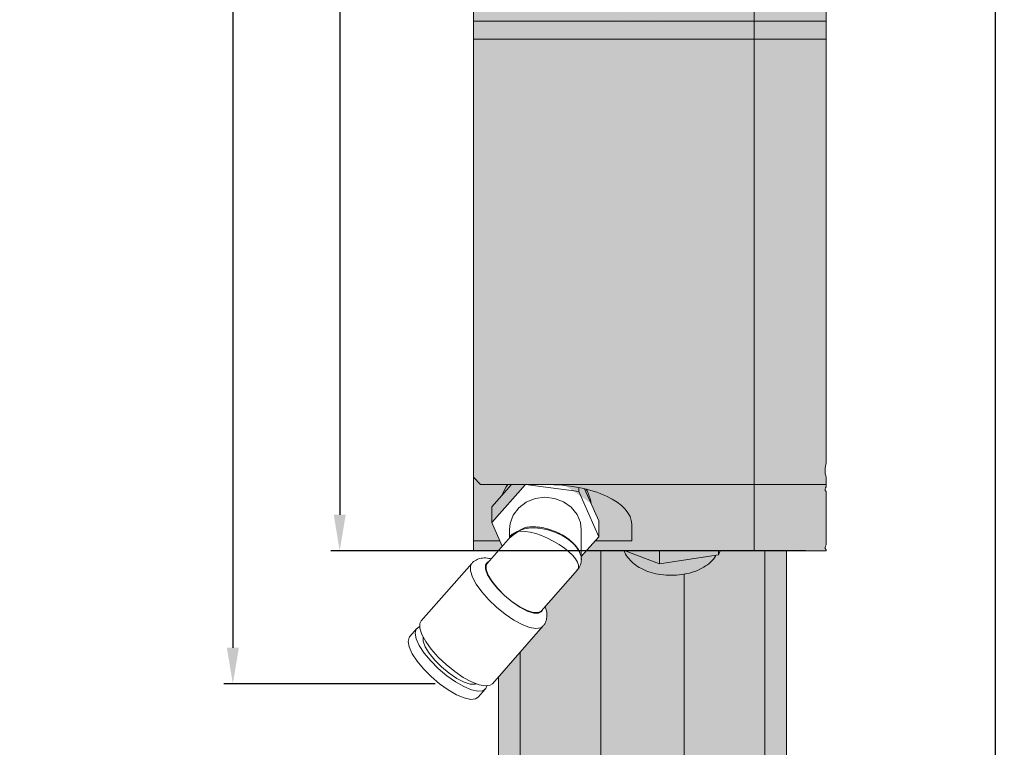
# Model space of a CAD drawing. Header units: millimetres. Extents: x 1690 to 10670, y 1931 to 4673.
# Tile 39 of 48: x 6841 to 6978, y 3354 to 3455. Entities that reach past the tile are written whole.
import ezdxf

# ---------------------------------------------------------------- set-up
doc = ezdxf.new("R2010")
doc.units = ezdxf.units.MM
doc.styles.get("Standard").update_dxf_attribs({"font": 'arial.ttf'})
doc.dimstyles.new('ISO-25', dxfattribs={"dimtxt": 2.5, "dimasz": 2.5, "dimexe": 1.25, "dimexo": 0.625, "dimtad": 1, "dimdec": 0, "dimtxsty": 'Standard', "dimcen": 2.5, "dimadec": 0, "dimazin": 0, "dimtfac": 1, "dimtdec": 0, "dimtmove": 0, "dimatfit": 3, "dimfxl": 0, "dimarcsym": 0})

# ---------------------------------------------------------------- blocks, each defined once
blk = doc.blocks.new('*D197')
at = {"color": 0, "lineweight": -2, "transparency": 16777216}
for p, q in [((6924.163308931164, 3546.634945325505), (6977.795874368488, 3546.634945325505)), ((6976.545874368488, 3541.634945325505), (6976.545874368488, 3062.006213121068)), ((6924.163308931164, 3057.006213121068), (6977.795874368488, 3057.006213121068))]:
    blk.add_line(p, q, dxfattribs=at)
at = {"color": 0, "transparency": 16777216}
for points in [[(6975.712541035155, 3541.634945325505), (6977.379207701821, 3541.634945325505), (6976.545874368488, 3546.634945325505)], [(6975.712541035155, 3062.006213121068), (6977.379207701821, 3062.006213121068), (6976.545874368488, 3057.006213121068)]]:
    blk.add_solid(points, dxfattribs=at)
at = {"layer": 'Defpoints', "color": 0, "transparency": 16777216}
for p in [(6923.538308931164, 3546.634945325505), (6923.538308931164, 3057.006213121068), (6976.545874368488, 3057.006213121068)]:
    blk.add_point(p, dxfattribs=at)
at = {"color": 0, "transparency": 16777216, "insert": (6972.346863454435, 3301.546340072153), "char_height": 7, "attachment_point": 5, "rotation": 90}
blk.add_mtext('490', dxfattribs=at)
blk = doc.blocks.new('*D202')
at = {"color": 0, "lineweight": -2, "transparency": 16777216}
for p, q in [((6922.913308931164, 3546.634945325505), (6884.225311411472, 3546.634945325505)), ((6885.475311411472, 3541.634945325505), (6885.475311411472, 3385.812737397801)), ((6950.189254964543, 3380.812737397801), (6884.225311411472, 3380.812737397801))]:
    blk.add_line(p, q, dxfattribs=at)
at = {"color": 0, "transparency": 16777216}
for points in [[(6884.641978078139, 3541.634945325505), (6886.308644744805, 3541.634945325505), (6885.475311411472, 3546.634945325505)], [(6884.641978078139, 3385.812737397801), (6886.308644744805, 3385.812737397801), (6885.475311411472, 3380.812737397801)]]:
    blk.add_solid(points, dxfattribs=at)
at = {"layer": 'Defpoints', "color": 0, "transparency": 16777216}
for p in [(6923.538308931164, 3546.634945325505), (6885.475311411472, 3380.812737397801), (6950.814254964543, 3380.812737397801)]:
    blk.add_point(p, dxfattribs=at)
at = {"color": 0, "transparency": 16777216, "insert": (6881.276300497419, 3463.723841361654), "char_height": 7, "attachment_point": 5, "rotation": 90}
blk.add_mtext('166', dxfattribs=at)
blk = doc.blocks.new('*D203')
at = {"color": 0, "lineweight": -2, "transparency": 16777216}
for p, q in [((6912.507805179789, 3564.210915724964), (6869.383574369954, 3564.210915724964)), ((6870.633574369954, 3559.210915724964), (6870.633574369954, 3367.352493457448)), ((6898.719115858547, 3362.352493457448), (6869.383574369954, 3362.352493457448))]:
    blk.add_line(p, q, dxfattribs=at)
at = {"color": 0, "transparency": 16777216}
for points in [[(6869.800241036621, 3559.210915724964), (6871.466907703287, 3559.210915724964), (6870.633574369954, 3564.210915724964)], [(6869.800241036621, 3367.352493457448), (6871.466907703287, 3367.352493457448), (6870.633574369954, 3362.352493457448)]]:
    blk.add_solid(points, dxfattribs=at)
at = {"layer": 'Defpoints', "color": 0, "transparency": 16777216}
for p in [(6913.132805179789, 3564.210915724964), (6870.633574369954, 3362.352493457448), (6899.344115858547, 3362.352493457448)]:
    blk.add_point(p, dxfattribs=at)
at = {"color": 0, "transparency": 16777216, "insert": (6866.434563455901, 3463.281704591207), "char_height": 7, "attachment_point": 5, "rotation": 90}
blk.add_mtext('202', dxfattribs=at)

msp = doc.modelspace()

# ---------------------------------------------------------------- hatches: boundary and pattern name
h = msp.add_hatch(color=254)
h.dxf.hatch_style = 1
edge = h.paths.add_edge_path()
edge.add_ellipse((6914.038308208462, 3384.496112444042), major_axis=(12, -2.939152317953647e-15), ratio=0.4604228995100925, start_angle=67.14854714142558, end_angle=89.89624093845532, ccw=False)
edge.add_ellipse((6914.038308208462, 3384.496112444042), major_axis=(12, -2.939152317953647e-15), ratio=0.4604228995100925, start_angle=62.9332802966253, end_angle=67.14854714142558, ccw=False)
edge.add_ellipse((6914.038308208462, 3384.496112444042), major_axis=(12, -2.939152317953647e-15), ratio=0.4604228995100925, start_angle=0, end_angle=62.9332802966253, ccw=False)
edge.add_line((6926.0383074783, 3384.496121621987), (6926.0383074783, 3382.193985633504))
edge.add_line((6926.0383074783, 3382.193985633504), (6920.958198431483, 3382.193985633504))
edge.add_line((6920.958198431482, 3382.193985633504), (6919.740995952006, 3380.812737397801))
edge.add_line((6919.740995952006, 3380.812737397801), (6943.038308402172, 3380.812737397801))
edge.add_line((6943.038308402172, 3380.812737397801), (6943.038308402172, 3390.021178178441))
edge.add_line((6943.038308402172, 3390.021178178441), (6914.060039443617, 3390.021178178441))
h.paths.add_polyline_path([(6905.038307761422, 3390.021178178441), (6904.038309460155, 3391.037437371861), (6904.038309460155, 3382.193985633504), (6907.732961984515, 3382.193985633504), (6906.612909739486, 3384.734156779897), (6911.272063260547, 3390.021178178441)])
h.paths.add_polyline_path([(6904.038309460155, 3382.193985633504), (6904.038309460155, 3380.812737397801), (6907.488842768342, 3380.812737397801), (6908.057480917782, 3381.458007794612), (6907.732961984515, 3382.193985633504)])
edge = h.paths.add_edge_path()
edge.add_line((6943.038308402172, 3390.021178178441), (6943.038308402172, 3380.812737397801))
edge.add_line((6943.038308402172, 3380.812737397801), (6953.038308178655, 3380.812737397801))
edge.add_line((6953.038308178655, 3380.812737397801), (6953.038308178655, 3380.947563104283))
edge.add_spline(control_points=[(6953.038308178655, 3380.947563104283), (6952.961801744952, 3381.063515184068), (6952.813345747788, 3381.288513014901), (6952.964871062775, 3381.513048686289), (6953.038308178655, 3381.621870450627)], knot_values=[0, 0, 0, 0, 0.5153475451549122, 1, 1, 1, 1], degree=3, periodic=0)
edge.add_line((6953.038308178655, 3381.621870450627), (6953.038308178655, 3389.026138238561))
edge.add_spline(control_points=[(6953.038308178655, 3389.026138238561), (6952.96180182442, 3389.14208768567), (6952.813345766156, 3389.367080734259), (6952.964870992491, 3389.591641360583), (6953.038308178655, 3389.700475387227)], knot_values=[0, 0, 0, 0, 0.51534679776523, 1, 1, 1, 1], degree=3, periodic=0)
edge.add_line((6953.038308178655, 3389.700475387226), (6953.038308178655, 3390.021178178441))
edge.add_line((6953.038308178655, 3390.021178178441), (6943.038308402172, 3390.021178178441))
edge = h.paths.add_edge_path()
edge.add_line((6943.038308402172, 3451.843503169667), (6943.038308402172, 3390.021178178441))
edge.add_line((6943.038308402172, 3390.021178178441), (6953.038308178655, 3390.021178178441))
edge.add_line((6953.038308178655, 3390.021178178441), (6953.038308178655, 3390.988203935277))
edge.add_spline(control_points=[(6953.038308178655, 3390.988203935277), (6952.961801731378, 3391.337801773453), (6952.81334574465, 3392.01617456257), (6952.964871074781, 3392.693237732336), (6953.038308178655, 3393.02137797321)], knot_values=[0, 0, 0, 0, 0.515347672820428, 1, 1, 1, 1], degree=3, periodic=0)
edge.add_line((6953.038308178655, 3393.021377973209), (6953.038308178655, 3451.843503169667))
edge.add_line((6953.038308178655, 3451.843503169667), (6943.038308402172, 3451.843503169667))
h.paths.add_polyline_path([(6904.038309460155, 3451.843503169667), (6904.038309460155, 3391.037437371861), (6905.038307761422, 3390.021178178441), (6911.272063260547, 3390.021178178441), (6914.038307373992, 3390.021178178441), (6943.038308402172, 3390.021178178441), (6943.038308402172, 3451.843503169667)])
h.paths.add_polyline_path([(6904.038309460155, 3454.319122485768), (6904.038309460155, 3451.843503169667), (6943.038308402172, 3451.843503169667), (6943.038308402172, 3454.319122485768)])
h.paths.add_polyline_path([(6943.038308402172, 3454.319122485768), (6943.038308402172, 3451.843503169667), (6953.038308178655, 3451.843503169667), (6953.038308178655, 3454.319122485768)])
h.paths.add_polyline_path([(6943.038308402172, 3497.082266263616), (6943.038308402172, 3485.282202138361, -0.01692778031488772), (6944.038308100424, 3484.198513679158), (6944.038308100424, 3462.329927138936, -0.01692778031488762), (6943.038308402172, 3461.246238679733), (6943.038308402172, 3454.319122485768), (6953.038308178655, 3454.319122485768), (6953.038308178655, 3497.082266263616)])
h.paths.add_polyline_path([(6904.038309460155, 3497.082266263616), (6904.038309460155, 3454.319122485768), (6943.038308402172, 3454.319122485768), (6943.038308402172, 3461.246238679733, -0.4379286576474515), (6911.038308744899, 3462.329927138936), (6911.038308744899, 3484.198513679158, -0.4379286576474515), (6943.038308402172, 3485.282202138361), (6943.038308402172, 3497.082266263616)])
h.paths.add_polyline_path([(6904.038309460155, 3501.093778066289), (6904.038309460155, 3497.082266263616), (6943.038308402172, 3497.082266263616), (6943.038308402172, 3501.093778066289)])
h.paths.add_polyline_path([(6943.038308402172, 3501.093778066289), (6943.038308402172, 3497.082266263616), (6953.038308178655, 3497.082266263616), (6953.038308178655, 3501.093778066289)])
h.paths.add_polyline_path([(6904.038309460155, 3546.634945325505), (6904.038309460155, 3501.093778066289), (6943.038308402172, 3501.093778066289), (6943.038308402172, 3546.634945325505)])
h.paths.add_polyline_path([(6943.038308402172, 3546.634945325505), (6943.038308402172, 3501.093778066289), (6953.038308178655, 3501.093778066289), (6953.038308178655, 3546.634945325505)])
at = {"true_color": 0xf0f0f0}
h = msp.add_hatch(color=7, dxfattribs=at)
h.dxf.hatch_style = 1
h.paths.add_polyline_path([(6712.700852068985, 3537.006202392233), (6712.700852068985, 3411.185208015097), (6712.700852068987, 3132.006216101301), (6712.700852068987, 3057.006213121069), (6715.700852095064, 3057.006213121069), (6715.700852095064, 3537.006202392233)])
h.paths.add_polyline_path([(6715.700852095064, 3537.006202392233), (6715.700852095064, 3057.006213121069), (6726.792439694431, 3057.006213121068), (6726.792439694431, 3537.006202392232)])
h.paths.add_polyline_path([(6727.592439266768, 3537.006202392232), (6726.792439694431, 3537.006202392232), (6726.792439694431, 3057.006213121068), (6727.592439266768, 3057.006213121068), (6737.59243904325, 3057.006213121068), (6738.392439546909, 3057.006213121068), (6738.392439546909, 3537.006202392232), (6737.59243904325, 3537.006202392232)])
h.paths.add_polyline_path([(6738.392439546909, 3537.006202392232), (6738.392439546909, 3057.006213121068), (6746.592440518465, 3057.006213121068), (6746.592440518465, 3537.006202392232)])
h.paths.add_polyline_path([(6746.592440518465, 3537.006202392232), (6746.592440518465, 3057.006213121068), (6758.80926555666, 3057.006213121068), (6758.80926555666, 3537.006202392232)])
h.paths.add_polyline_path([(6758.80926555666, 3537.006202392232), (6758.80926555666, 3057.006213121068), (6767.009266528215, 3057.006213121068), (6767.009266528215, 3537.006202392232)])
h.paths.add_polyline_path([(6767.80926516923, 3537.006202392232), (6767.009266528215, 3537.006202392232), (6767.009266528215, 3057.006213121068), (6767.80926516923, 3057.006213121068), (6777.809263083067, 3057.006213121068), (6778.609261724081, 3057.006213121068), (6778.609261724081, 3537.006202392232), (6777.809263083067, 3537.006202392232)])
h.paths.add_polyline_path([(6778.609261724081, 3537.006202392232), (6778.609261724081, 3057.006213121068), (6789.700851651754, 3057.006213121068), (6789.700851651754, 3537.006202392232)])
h.paths.add_polyline_path([(6789.700851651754, 3537.006202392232), (6789.700851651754, 3057.006213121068), (6792.700850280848, 3057.006213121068), (6792.700850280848, 3537.006202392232)])
h.paths.add_polyline_path([(6907.538309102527, 3363.323737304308), (6907.538309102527, 3132.0062161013), (6910.53830773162, 3132.0062161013), (6910.53830773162, 3366.728031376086)])
edge = h.paths.add_edge_path()
edge.add_spline(control_points=[(6913.997746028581, 3373.073691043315), (6914.073123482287, 3372.868831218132), (6914.22066039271, 3372.467855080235), (6914.274570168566, 3371.90627500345), (6914.224378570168, 3371.306694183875), (6914.063324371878, 3370.750331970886), (6913.780162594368, 3370.451928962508), (6913.678015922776, 3370.344284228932)], knot_values=[0, 0, 0, 0, 0.2265590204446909, 0.4434482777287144, 0.5997465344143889, 0.8556119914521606, 0.9999966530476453, 0.9999966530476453, 0.9999966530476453, 0.9999966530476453], degree=3, periodic=0)
edge.add_line((6913.884830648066, 3370.446845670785), (6913.709645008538, 3370.326754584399))
edge.add_line((6913.709645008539, 3370.326754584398), (6910.53830773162, 3366.728031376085))
edge.add_line((6910.53830773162, 3366.728031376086), (6910.53830773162, 3132.006216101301))
edge.add_line((6910.53830773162, 3132.0062161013), (6919.620742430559, 3132.0062161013))
edge.add_line((6919.620742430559, 3132.0062161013), (6919.620742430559, 3137.006211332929))
edge.add_line((6919.620742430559, 3137.006211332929), (6921.538307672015, 3137.006211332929))
edge.add_line((6921.538307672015, 3137.006211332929), (6921.538307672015, 3141.00621198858))
edge.add_line((6921.538307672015, 3141.00621198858), (6920.872879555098, 3141.00621198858))
edge.add_line((6920.872879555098, 3141.00621198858), (6919.417166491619, 3141.00621198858))
edge.add_line((6919.417166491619, 3141.00621198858), (6919.417166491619, 3150.00621532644))
edge.add_line((6919.417166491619, 3150.00621532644), (6920.538308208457, 3150.00621532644))
edge.add_arc((6924.538308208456, 3150.006213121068), 3.999999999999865, 134.4270215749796, 179.9999684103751, ccw=False)
edge.add_line((6921.738307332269, 3152.862783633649), (6921.738307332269, 3380.812737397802))
edge.add_line((6921.738307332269, 3380.812737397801), (6919.740995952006, 3380.812737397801))
edge.add_line((6919.740995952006, 3380.812737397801), (6919.038308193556, 3380.015346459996))
edge.add_line((6919.038308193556, 3380.015346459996), (6919.038308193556, 3379.314905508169))
edge.add_spline(control_points=[(6919.038308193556, 3379.69304447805), (6919.049814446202, 3379.471064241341), (6918.9852180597, 3378.989532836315), (6918.789073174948, 3378.511187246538), (6918.602254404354, 3378.314334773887), (6918.584305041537, 3378.296362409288)], knot_values=[0.07357497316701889, 0.07357497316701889, 0.07357497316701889, 0.07357497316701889, 0.3342861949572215, 0.6438122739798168, 0.6757784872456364, 0.6757784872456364, 0.6757784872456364, 0.6757784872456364], degree=3, periodic=0)
edge.add_line((6918.536050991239, 3378.223591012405), (6913.997746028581, 3373.073691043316))
h.paths.add_polyline_path([(6925.142788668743, 3380.812737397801), (6921.738307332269, 3380.812737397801), (6921.738307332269, 3152.862783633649, -0.1639643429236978), (6924.038320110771, 3153.974841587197), (6931.038296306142, 3153.974841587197, -0.3779651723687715), (6934.538308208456, 3150.00621532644), (6935.659450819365, 3150.00621532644), (6935.659450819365, 3141.00621198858), (6933.538307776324, 3141.00621198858), (6933.538307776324, 3137.006211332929), (6934.535858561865, 3137.006211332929), (6935.455874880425, 3137.006211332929), (6935.455874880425, 3132.0062161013), (6944.53830818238, 3132.0062161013), (6944.53830818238, 3380.812737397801), (6943.038308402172, 3380.812737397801), (6938.328981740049, 3380.812737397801), (6938.077185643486, 3380.243334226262), (6929.89019617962, 3379.005494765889)])
edge = h.paths.add_edge_path()
edge.add_spline(control_points=[(6933.338308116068, 3377.570831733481), (6933.099826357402, 3377.529094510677), (6932.385614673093, 3377.431081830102), (6931.162407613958, 3377.391341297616), (6929.730259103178, 3377.537717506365), (6928.433811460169, 3377.862897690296), (6927.327012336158, 3378.337940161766), (6926.399120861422, 3378.937654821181), (6925.648335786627, 3379.682135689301), (6925.161529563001, 3380.319142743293), (6925.012350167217, 3380.733197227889), (6924.983692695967, 3380.812737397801)], knot_values=[0, 0, 0, 0, 0.04774050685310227, 0.1410495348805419, 0.2349261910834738, 0.3264197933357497, 0.408120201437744, 0.4823515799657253, 0.553346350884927, 0.6245724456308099, 0.6415084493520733, 0.6415084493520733, 0.6415084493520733, 0.6415084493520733], degree=3, periodic=0)
edge.add_line((6924.983692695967, 3380.812737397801), (6921.738307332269, 3380.812737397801))
edge.add_line((6921.738307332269, 3380.812737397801), (6921.738307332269, 3152.862783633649))
edge.add_arc((6924.538308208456, 3150.006213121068), 3.999999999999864, 97.18058394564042, 134.4270215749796, ccw=False)
edge.add_line((6924.038320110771, 3153.974841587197), (6931.038296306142, 3153.974841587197))
edge.add_arc((6930.538308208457, 3150.006213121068), 3.999999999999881, 405.5729978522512, 442.8194160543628, ccw=False)
edge.add_line((6933.33830811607, 3152.862784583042), (6933.33830811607, 3377.570831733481))
h.paths.add_polyline_path([(6944.53830818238, 3380.812737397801), (6944.53830818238, 3132.0062161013), (6947.538308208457, 3132.0062161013), (6947.538308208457, 3380.812737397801)])
h = msp.add_hatch(color=254)
h.dxf.hatch_style = 1
edge = h.paths.add_edge_path()
edge.add_ellipse((6914.038308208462, 3384.496112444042), major_axis=(12, -2.939152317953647e-15), ratio=0.4604228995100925, start_angle=0, end_angle=62.9332802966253, ccw=False)
edge.add_arc((6915.096112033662, 3386.654229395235), 5.345247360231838, 367.9665167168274, 390.4562974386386, ccw=False)
edge.add_line((6920.389773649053, 3387.395050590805), (6921.463705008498, 3384.959462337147))
edge.add_line((6921.463705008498, 3384.959462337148), (6921.463705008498, 3382.767620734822))
edge.add_line((6921.463705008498, 3382.767620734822), (6920.958198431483, 3382.193985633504))
edge.add_line((6920.958198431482, 3382.193985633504), (6926.0383074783, 3382.193985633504))
edge.add_line((6926.0383074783, 3382.193985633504), (6926.0383074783, 3384.49612223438))
h.paths.add_polyline_path([(6911.038308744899, 3484.198513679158), (6911.038308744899, 3462.329927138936), (6913.038309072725, 3462.061139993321), (6913.038309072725, 3482.71385138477)])
h.paths.add_polyline_path([(6911.038308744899, 3484.198513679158), (6913.038309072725, 3482.71385138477, -0.4379631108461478), (6942.03830823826, 3482.71385138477), (6944.038308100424, 3484.198513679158, 0.4582535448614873)])
h.paths.add_polyline_path([(6942.03830823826, 3482.71385138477), (6942.03830823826, 3462.061139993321), (6944.038308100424, 3462.329927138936), (6944.038308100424, 3484.198513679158)])
h.paths.add_polyline_path([(6913.038309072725, 3462.061139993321), (6911.038308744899, 3462.329927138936, 0.4582535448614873), (6944.038308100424, 3462.329927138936), (6942.038308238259, 3462.061139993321, -0.4379648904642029)])
h.paths.add_polyline_path([(6927.392270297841, 3459.497600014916), (6927.07908839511, 3459.44160526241), (6926.68978065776, 3459.207806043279), (6926.429652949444, 3458.857896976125), (6926.338308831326, 3458.445134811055), (6926.429652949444, 3458.032402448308), (6926.68978065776, 3457.682493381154), (6927.07908839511, 3457.448694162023), (6927.538308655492, 3457.366588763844), (6927.997528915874, 3457.448694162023), (6928.386836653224, 3457.682493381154), (6928.64696436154, 3458.032402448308), (6928.738308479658, 3458.445134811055), (6928.64696436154, 3458.857896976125), (6928.386836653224, 3459.207806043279), (6927.997528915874, 3459.44160526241), (6927.684347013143, 3459.497600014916), (6927.538308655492, 3459.479603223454)], flags=17)
edge = h.paths.add_edge_path(flags=17)
edge.add_spline(control_points=[(6927.61542216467, 3488.263937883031), (6927.589755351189, 3488.258703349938), (6927.522895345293, 3488.245067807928), (6927.455268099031, 3488.255279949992), (6927.413562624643, 3488.262801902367)], knot_values=[0.08833174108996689, 0.08833174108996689, 0.08833174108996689, 0.08833174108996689, 0.4383110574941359, 1, 1, 1, 1], degree=3, periodic=0)
edge.add_spline(control_points=[(6927.393884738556, 3488.266411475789), (6927.400444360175, 3488.265198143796), (6927.407003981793, 3488.263984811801), (6927.413562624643, 3488.262801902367)], knot_values=[0, 0, 0, 0, 0.08833174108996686, 0.08833174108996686, 0.08833174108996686, 0.08833174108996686], degree=3, periodic=0)
edge.add_line((6927.413562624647, 3488.262801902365), (6927.07908839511, 3488.20302193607))
edge.add_line((6927.07908839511, 3488.20302193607), (6926.68978065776, 3487.969222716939))
edge.add_line((6926.68978065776, 3487.969222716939), (6926.429652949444, 3487.619313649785))
edge.add_line((6926.429652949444, 3487.619313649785), (6926.338308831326, 3487.206551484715))
edge.add_line((6926.338308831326, 3487.206551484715), (6926.429652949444, 3486.793819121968))
edge.add_line((6926.429652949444, 3486.793819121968), (6926.68978065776, 3486.443910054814))
edge.add_line((6926.68978065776, 3486.443910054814), (6927.07908839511, 3486.210110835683))
edge.add_line((6927.07908839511, 3486.210110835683), (6927.538308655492, 3486.128005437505))
edge.add_line((6927.538308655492, 3486.128005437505), (6927.997528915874, 3486.210110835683))
edge.add_line((6927.997528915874, 3486.210110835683), (6928.386836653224, 3486.443910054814))
edge.add_line((6928.386836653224, 3486.443910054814), (6928.64696436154, 3486.793819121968))
edge.add_line((6928.64696436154, 3486.793819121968), (6928.738308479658, 3487.206551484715))
edge.add_line((6928.738308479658, 3487.206551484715), (6928.64696436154, 3487.619313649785))
edge.add_line((6928.64696436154, 3487.619313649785), (6928.386836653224, 3487.969222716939))
edge.add_line((6928.386836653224, 3487.969222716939), (6927.997528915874, 3488.20302193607))
edge.add_line((6927.997528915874, 3488.20302193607), (6927.639497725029, 3488.267012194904))
h = msp.add_hatch(color=252)
h.dxf.hatch_style = 1
h.paths.add_polyline_path([(6919.620742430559, 3137.006211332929), (6919.620742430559, 3132.0062161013), (6926.618292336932, 3132.0062161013), (6926.618292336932, 3137.006211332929)])
h.paths.add_polyline_path([(6926.618292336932, 3137.006211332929), (6926.618292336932, 3132.0062161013), (6935.455874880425, 3132.0062161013), (6935.455874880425, 3137.006211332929), (6934.535858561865, 3137.006211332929)])
h.paths.add_polyline_path([(6921.538307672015, 3141.00621198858), (6921.538307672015, 3137.006211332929), (6926.618292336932, 3137.006211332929), (6933.538307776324, 3137.006211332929), (6933.538307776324, 3141.00621198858), (6928.994021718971, 3141.00621198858)])
h.paths.add_polyline_path([(6920.872879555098, 3150.00621532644), (6919.417166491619, 3150.00621532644), (6919.417166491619, 3141.00621198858), (6920.872879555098, 3141.00621198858), (6928.994021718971, 3141.00621198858), (6928.994021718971, 3150.00621532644)])
h.paths.add_polyline_path([(6928.994021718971, 3150.00621532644), (6928.994021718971, 3141.00621198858), (6933.538307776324, 3141.00621198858), (6935.659450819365, 3141.00621198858), (6935.659450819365, 3150.00621532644)])
h.paths.add_polyline_path([(6924.038320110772, 3153.974841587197, 0.3779651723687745), (6920.538308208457, 3150.00621532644), (6920.872879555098, 3150.00621532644), (6928.994021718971, 3150.00621532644), (6934.538308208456, 3150.00621532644, 0.3779651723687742), (6931.038296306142, 3153.974841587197)])
h.paths.add_polyline_path([(6925.142788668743, 3380.812737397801), (6929.89019617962, 3379.005494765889), (6929.89019617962, 3380.812737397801)], flags=17)
edge = h.paths.add_edge_path()
edge.add_line((6925.142788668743, 3380.812737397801), (6924.983692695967, 3380.812737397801))
edge.add_spline(control_points=[(6924.983692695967, 3380.812737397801), (6925.012350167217, 3380.733197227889), (6925.161529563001, 3380.319142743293), (6925.648335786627, 3379.682135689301), (6926.399120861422, 3378.937654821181), (6927.327012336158, 3378.337940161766), (6928.433811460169, 3377.862897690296), (6929.730259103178, 3377.537717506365), (6931.162407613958, 3377.391341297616), (6932.385614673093, 3377.431081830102), (6933.099826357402, 3377.529094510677), (6933.338308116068, 3377.570831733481)], knot_values=[0, 0, 0, 0, 0.01693600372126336, 0.08816209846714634, 0.159156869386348, 0.2333882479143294, 0.3150886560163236, 0.4065822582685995, 0.5004589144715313, 0.593767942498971, 0.6415084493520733, 0.6415084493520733, 0.6415084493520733, 0.6415084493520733], degree=3, periodic=0)
edge.add_spline(control_points=[(6933.338308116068, 3377.570831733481), (6933.581143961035, 3377.613330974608), (6934.337461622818, 3377.775604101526), (6935.441299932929, 3378.165204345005), (6936.543341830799, 3378.83912436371), (6937.307471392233, 3379.504754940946), (6937.62593509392, 3380.011948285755), (6937.739109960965, 3380.192193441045)], knot_values=[0.6415084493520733, 0.6415084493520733, 0.6415084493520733, 0.6415084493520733, 0.6901205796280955, 0.7950457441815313, 0.8792932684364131, 0.9571035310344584, 1, 1, 1, 1], degree=3, periodic=0)
edge.add_line((6937.73912750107, 3380.192221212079), (6929.89019617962, 3379.005494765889))
edge.add_line((6929.89019617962, 3379.005494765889), (6925.142788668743, 3380.812737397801))
h.paths.add_polyline_path([(6929.89019617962, 3380.812737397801), (6929.89019617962, 3379.005494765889), (6937.73912750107, 3380.192221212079), (6938.077185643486, 3380.243334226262), (6938.077185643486, 3380.812737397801)])
h = msp.add_hatch(color=7, dxfattribs=at)
h.dxf.hatch_style = 1
edge = h.paths.add_edge_path()
edge.add_spline(control_points=[(6933.338308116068, 3377.570831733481), (6933.099826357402, 3377.529094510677), (6932.385614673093, 3377.431081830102), (6931.162407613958, 3377.391341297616), (6929.730259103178, 3377.537717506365), (6928.433811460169, 3377.862897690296), (6927.327012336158, 3378.337940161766), (6926.399120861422, 3378.937654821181), (6925.648335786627, 3379.682135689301), (6925.161529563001, 3380.319142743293), (6925.012350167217, 3380.733197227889), (6924.983692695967, 3380.812737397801)], knot_values=[0, 0, 0, 0, 0.04774050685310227, 0.1410495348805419, 0.2349261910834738, 0.3264197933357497, 0.408120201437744, 0.4823515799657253, 0.553346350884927, 0.6245724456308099, 0.6415084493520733, 0.6415084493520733, 0.6415084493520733, 0.6415084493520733], degree=3, periodic=0)
edge.add_line((6924.983692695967, 3380.812737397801), (6921.738307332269, 3380.812737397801))
edge.add_line((6921.738307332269, 3380.812737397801), (6921.738307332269, 3152.862783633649))
edge.add_arc((6924.538308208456, 3150.006213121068), 3.999999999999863, 97.18058394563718, 134.4270215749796, ccw=False)
edge.add_line((6924.038320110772, 3153.974841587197), (6931.038296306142, 3153.974841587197))
edge.add_arc((6930.538308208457, 3150.006213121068), 3.999999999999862, 405.5729978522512, 442.8194160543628, ccw=False)
edge.add_line((6933.33830811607, 3152.862784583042), (6933.33830811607, 3377.570831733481))

# ---------------------------------------------------------------- linework, layer by layer
at = {"color": 7, "linetype": 'Continuous', "lineweight": 15}
for p, q in [((6904.038309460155, 3497.082266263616), (6904.038309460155, 3454.319122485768)), ((6953.038308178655, 3497.082266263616), (6953.038308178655, 3454.319122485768)), ((6943.038308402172, 3454.319122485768), (6943.038308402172, 3461.20563452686)), ((6904.038309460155, 3451.843503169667), (6904.038309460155, 3454.319122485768)), ((6904.038309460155, 3454.319122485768), (6943.038308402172, 3454.319122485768)), ((6943.038308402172, 3454.319122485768), (6953.038308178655, 3454.319122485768)), ((6943.038308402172, 3451.843503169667), (6943.038308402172, 3454.319122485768)), ((6953.038308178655, 3454.319122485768), (6953.038308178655, 3451.843503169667)), ((6943.038308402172, 3451.843503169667), (6904.038309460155, 3451.843503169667)), ((6904.038309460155, 3451.843503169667), (6904.038309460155, 3391.037437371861)), ((6943.038308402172, 3390.021178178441), (6943.038308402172, 3451.843503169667)), ((6953.038308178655, 3451.843503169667), (6943.038308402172, 3451.843503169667)), ((6953.038308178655, 3451.843503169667), (6953.038308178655, 3393.02137797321)), ((6904.038309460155, 3391.037437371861), (6905.038307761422, 3390.021178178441)), ((6904.038309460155, 3391.037437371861), (6904.038309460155, 3382.193985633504)), ((6953.038308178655, 3390.988203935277), (6953.038308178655, 3390.021178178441)), ((6905.038307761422, 3390.021178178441), (6914.038307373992, 3390.021178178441)), ((6911.272063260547, 3390.021178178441), (6906.612909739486, 3384.734156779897)), ((6909.340511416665, 3390.021178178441), (6906.612909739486, 3386.925998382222)), ((6918.698427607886, 3389.039012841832), (6911.281324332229, 3390.021178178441)), ((6914.038307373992, 3390.021178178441), (6943.038308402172, 3390.021178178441)), ((6918.698427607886, 3389.039012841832), (6918.698427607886, 3389.5875543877)), ((6921.463705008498, 3384.959462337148), (6919.498638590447, 3389.416071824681)), ((6943.038308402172, 3380.812737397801), (6943.038308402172, 3390.021178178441)), ((6943.038308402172, 3390.021178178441), (6953.038308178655, 3390.021178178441)), ((6953.038308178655, 3389.700475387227), (6953.038308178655, 3390.021178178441)), ((6921.463705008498, 3382.767620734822), (6918.698427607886, 3389.039012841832)), ((6953.038308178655, 3381.621870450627), (6953.038308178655, 3389.026138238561)), ((6906.612909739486, 3384.734156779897), (6906.612909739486, 3386.925998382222)), ((6906.612909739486, 3384.734156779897), (6908.057476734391, 3381.45801728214)), ((6921.463705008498, 3382.767620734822), (6921.463705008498, 3384.959462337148)), ((6926.0383074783, 3382.193985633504), (6926.0383074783, 3384.496125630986)), ((6909.207336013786, 3382.762822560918), (6905.94082266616, 3379.056099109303)), ((6909.038308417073, 3383.750888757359), (6909.038308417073, 3382.571014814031)), ((6919.038308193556, 3379.593554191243), (6919.038308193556, 3383.750888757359)), ((6919.038308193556, 3380.015346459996), (6921.463705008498, 3382.767620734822)), ((6904.038309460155, 3380.812737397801), (6904.038309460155, 3382.193985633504)), ((6904.038309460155, 3382.193985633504), (6907.732951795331, 3382.193985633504)), ((6920.95821291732, 3382.193985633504), (6926.0383074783, 3382.193985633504)), ((6904.038309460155, 3380.812737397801), (6907.488833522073, 3380.812737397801)), ((6918.990605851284, 3379.96122544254), (6919.002392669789, 3379.974606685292)), ((6919.740983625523, 3380.812737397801), (6943.038308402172, 3380.812737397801)), ((6921.738307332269, 3152.862782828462), (6921.738307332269, 3380.812737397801)), ((6929.89019617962, 3379.005494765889), (6925.142788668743, 3380.812737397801)), ((6929.89019617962, 3379.005494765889), (6929.89019617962, 3380.812737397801)), ((6938.077185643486, 3380.243334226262), (6929.89019617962, 3379.005494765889)), ((6938.077185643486, 3380.243334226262), (6938.077185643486, 3380.812737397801)), ((6938.328981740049, 3380.812737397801), (6938.077185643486, 3380.243334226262)), ((6943.038308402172, 3380.812737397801), (6953.038308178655, 3380.812737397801)), ((6947.538308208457, 3380.812737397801), (6947.538308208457, 3132.0062161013)), ((6953.038308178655, 3380.812737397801), (6953.038308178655, 3380.947563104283)), ((6903.80908489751, 3379.057112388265), (6896.793033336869, 3371.095541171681)), ((6913.443341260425, 3372.444573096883), (6918.509376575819, 3378.19332187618)), ((6933.33830811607, 3377.598765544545), (6933.33830811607, 3152.862782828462)), ((6906.696356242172, 3362.368318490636), (6913.712407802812, 3370.329889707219)), ((6896.173443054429, 3370.014312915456), (6895.180019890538, 3368.887010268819)), ((6907.538309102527, 3132.0062161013), (6907.538309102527, 3363.323751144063)), ((6904.708213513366, 3360.49038475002), (6905.701636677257, 3361.617687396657))]:
    msp.add_line(p, q, dxfattribs=at)
at = {"color": 8, "linetype": 'Continuous', "lineweight": 15}
for p, q in [((6944.53830818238, 3380.812737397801), (6944.53830818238, 3132.0062161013)), ((6910.53830773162, 3366.728040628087), (6910.53830773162, 3132.0062161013))]:
    msp.add_line(p, q, dxfattribs=at)
at = {"color": 7, "linetype": 'Continuous', "lineweight": 15, "flags": 128}
for points in [[(6908.822304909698, 3390.021178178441), (6908.578965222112, 3389.689925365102), (6907.939221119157, 3388.431045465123)], [(6919.038308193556, 3383.750888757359), (6918.920006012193, 3384.722682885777), (6918.447272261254, 3385.87040012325), (6917.647543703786, 3386.86093991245), (6916.580136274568, 3387.620839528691), (6915.324214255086, 3388.093683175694), (6913.972921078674, 3388.244453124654), (6912.626474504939, 3388.061973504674), (6911.384742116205, 3387.559744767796), (6910.339809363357, 3386.775049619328), (6909.569177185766, 3385.766032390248), (6909.13000271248, 3384.607586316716), (6909.038308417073, 3383.750888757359)], [(6913.443341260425, 3372.444573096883), (6913.040968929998, 3372.227433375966), (6912.367343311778, 3372.243943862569), (6911.495301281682, 3372.520539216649), (6910.489525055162, 3373.036626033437), (6909.424606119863, 3373.753997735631), (6908.379524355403, 3374.61945717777), (6907.431788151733, 3375.568750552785), (6906.651690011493, 3376.531514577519), (6906.097079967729, 3377.436372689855), (6905.809096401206, 3378.216150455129), (6905.809096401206, 3378.813061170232), (6905.94082266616, 3379.056099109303)], [(6905.89751616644, 3362.049999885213), (6905.770647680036, 3361.709180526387), (6905.345122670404, 3361.384633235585), (6904.663442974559, 3361.31766741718), (6903.765227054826, 3361.512097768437), (6902.702673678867, 3361.956659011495), (6901.537540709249, 3362.625512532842), (6900.337539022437, 3363.479796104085), (6899.172406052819, 3364.469829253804), (6898.10985267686, 3365.538123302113), (6897.211636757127, 3366.622540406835), (6896.529957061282, 3367.660108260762), (6896.10443205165, 3368.590477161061), (6895.959786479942, 3369.359645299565), (6896.10443205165, 3369.922849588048), (6896.529957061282, 3370.247367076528), (6896.577678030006, 3370.263013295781)], [(6906.696356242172, 3362.368318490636), (6906.368106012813, 3362.142059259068), (6905.707999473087, 3362.050744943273), (6904.834232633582, 3362.211766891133), (6903.793904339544, 3362.616482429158), (6902.643102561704, 3363.243076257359), (6901.443872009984, 3364.05775254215), (6900.260853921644, 3365.016582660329), (6899.157832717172, 3366.067889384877), (6898.194267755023, 3367.154988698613), (6897.42210820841, 3368.219289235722), (6896.882984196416, 3369.203421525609), (6896.605952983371, 3370.054277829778), (6896.605952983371, 3370.726051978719), (6896.793033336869, 3371.095541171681)], [(6904.708213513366, 3360.49038475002), (6904.351699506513, 3360.257360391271), (6903.670019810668, 3360.190364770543), (6902.771803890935, 3360.3847951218), (6901.709250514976, 3360.829356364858), (6900.544117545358, 3361.498209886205), (6899.344115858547, 3362.352493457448), (6898.178979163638, 3363.342526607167), (6897.116429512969, 3364.410820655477), (6896.218213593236, 3365.495237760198), (6895.536533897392, 3366.532805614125), (6895.111008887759, 3367.463204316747), (6894.966363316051, 3368.232342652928), (6895.111008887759, 3368.795546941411), (6895.180019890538, 3368.887010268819)], [(6904.446131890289, 3362.34128778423), (6904.286428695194, 3362.293097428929), (6903.612799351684, 3362.309607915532), (6902.740761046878, 3362.586203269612), (6901.734984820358, 3363.1022900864), (6900.670065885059, 3363.819661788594), (6899.624980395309, 3364.68509142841), (6898.677247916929, 3365.634414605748), (6897.897146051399, 3366.597178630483), (6897.342539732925, 3367.502036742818), (6897.054556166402, 3368.281814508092), (6897.049173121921, 3368.859770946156)]]:
    msp.add_lwpolyline(points, dxfattribs=at)
at = {"color": 8, "linetype": 'Continuous', "lineweight": 15, "flags": 128}
for points in [[(6913.709610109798, 3370.326730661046), (6913.384157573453, 3370.103630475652), (6912.724051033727, 3370.012316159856), (6911.850284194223, 3370.173338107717), (6910.809955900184, 3370.578053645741), (6909.659154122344, 3371.204647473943), (6908.459923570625, 3372.01929395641), (6907.276905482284, 3372.97812407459), (6906.173884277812, 3374.029430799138), (6905.210319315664, 3375.116559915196), (6904.43815976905, 3376.180860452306), (6903.899035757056, 3377.16496293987), (6903.622004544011, 3378.015849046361), (6903.622004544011, 3378.687623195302), (6903.80384713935, 3379.051092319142)], [(6906.169153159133, 3379.315200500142), (6906.025181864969, 3379.251483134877), (6905.731438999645, 3378.874334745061), (6905.731438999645, 3378.26547329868), (6906.025181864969, 3377.470079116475), (6906.590882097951, 3376.547160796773), (6907.386581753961, 3375.565114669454), (6908.35327223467, 3374.596837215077), (6909.419256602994, 3373.714092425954), (6910.505473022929, 3372.982356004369), (6911.531365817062, 3372.455927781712), (6912.420845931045, 3372.173818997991), (6913.107949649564, 3372.156980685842), (6913.541711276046, 3372.406634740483), (6913.671671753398, 3372.703674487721)]]:
    msp.add_lwpolyline(points, dxfattribs=at)
at = {"color": 7, "linetype": 'Continuous', "lineweight": 15}
msp.add_arc((6915.096112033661, 3386.654229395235), 5.34524736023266, 7.966587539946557, 30.49986217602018, dxfattribs=at)
for centre, major_axis, ratio, start_param, end_param in [((6914.038308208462, 3384.496112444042), (12, -2.939152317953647e-15), 0.4604228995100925, 0, 1.570796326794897), ((6914.03830820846, 3380.682283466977), (4.904516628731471, -1.674643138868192), 0.5807085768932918, 0.1957435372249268, 0.4469638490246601)]:
    msp.add_ellipse(centre, major_axis=major_axis, ratio=ratio, start_param=start_param, end_param=end_param, dxfattribs=at)
at = {"color": 8, "linetype": 'Continuous', "lineweight": 15}
for major_axis, ratio, start_param, end_param in [((4.904516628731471, -1.674643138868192), 0.5807085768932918, 0.4469638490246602, 2.667459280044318), ((4.923565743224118, -2.031755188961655), 0.4286536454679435, 2.646792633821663, 3.185283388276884), ((5.372049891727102, -1.004239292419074), 0.6151474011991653, 2.49607715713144, 2.790126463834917), ((4.563852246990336, -2.353584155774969), 0.3559195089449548, 6.184110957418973, 9.04151510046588)]:
    msp.add_ellipse((6914.03830820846, 3380.682283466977), major_axis=major_axis, ratio=ratio, start_param=start_param, end_param=end_param, dxfattribs=at)
at = {"color": 7, "linetype": 'Continuous', "lineweight": 15}
for points, knots in [([(6953.038308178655, 3390.988203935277), (6952.961801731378, 3391.337801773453), (6952.81334574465, 3392.01617456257), (6952.964871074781, 3392.693237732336), (6953.038308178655, 3393.02137797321)], [0, 0, 0, 0, 0.515347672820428, 1, 1, 1, 1]), ([(6953.038308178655, 3389.026138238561), (6952.96180182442, 3389.14208768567), (6952.813345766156, 3389.367080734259), (6952.964870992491, 3389.591641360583), (6953.038308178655, 3389.700475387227)], [0, 0, 0, 0, 0.51534679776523, 1, 1, 1, 1]), ([(6918.840588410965, 3380.525323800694), (6918.834200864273, 3380.550526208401), (6918.761241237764, 3380.838392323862), (6918.392377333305, 3381.36856800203), (6917.736847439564, 3382.094216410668), (6916.874920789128, 3382.746150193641), (6915.902618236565, 3383.293098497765), (6914.854773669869, 3383.721815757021), (6913.762404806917, 3384.021502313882), (6912.650749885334, 3384.174242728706), (6911.579978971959, 3384.149038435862), (6910.886118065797, 3383.989810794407), (6909.038308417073, 3382.571016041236), (6909.038308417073, 3382.571016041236)], [0, 0, 0, 0, 0.009755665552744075, 0.1114308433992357, 0.2108003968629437, 0.304329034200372, 0.3970097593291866, 0.4939441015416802, 0.5993533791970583, 0.7168393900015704, 0.8479282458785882, 0.9827306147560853, 1, 1, 1, 1]), ([(6953.038308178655, 3380.947563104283), (6952.961801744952, 3381.063515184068), (6952.813345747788, 3381.288513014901), (6952.964871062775, 3381.513048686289), (6953.038308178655, 3381.621870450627)], [0, 0, 0, 0, 0.5153475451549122, 1, 1, 1, 1]), ([(6906.491834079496, 3379.68138163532), (6906.398550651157, 3379.710259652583), (6906.007080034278, 3379.831448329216), (6905.375659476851, 3379.837448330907), (6904.597979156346, 3379.655229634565), (6904.039647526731, 3379.358601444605), (6903.859336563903, 3379.081633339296), (6903.820614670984, 3379.022154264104)], [0, 0, 0, 0, 0.09785244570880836, 0.4106448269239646, 0.67614237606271, 0.9304513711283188, 1, 1, 1, 1]), ([(6918.455473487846, 3378.177079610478), (6918.518244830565, 3378.232964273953), (6918.765108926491, 3378.452744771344), (6919.00229379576, 3379.031176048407), (6919.086148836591, 3379.790614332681), (6918.918492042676, 3380.292238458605), (6918.840588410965, 3380.525323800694)], [0, 0, 0, 0, 0.1055411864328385, 0.4150672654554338, 0.7282043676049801, 1, 1, 1, 1]), ([(6924.983692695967, 3380.812737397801), (6925.012350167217, 3380.733197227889), (6925.161529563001, 3380.319142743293), (6925.648335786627, 3379.682135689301), (6926.399120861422, 3378.937654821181), (6927.327012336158, 3378.337940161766), (6928.433811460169, 3377.862897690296), (6929.730259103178, 3377.537717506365), (6931.162407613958, 3377.391341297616), (6932.638726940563, 3377.439305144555), (6934.115841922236, 3377.697383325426), (6935.441299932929, 3378.165204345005), (6936.543341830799, 3378.83912436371), (6937.307471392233, 3379.504754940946), (6937.62593509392, 3380.011948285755), (6937.739109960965, 3380.192193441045)], [0, 0, 0, 0, 0.01693600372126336, 0.08816209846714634, 0.159156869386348, 0.2333882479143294, 0.3150886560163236, 0.4065822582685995, 0.5004589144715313, 0.593767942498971, 0.6901205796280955, 0.7950457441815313, 0.8792932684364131, 0.9571035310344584, 1, 1, 1, 1]), ([(6913.678015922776, 3370.344284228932), (6913.780162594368, 3370.451928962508), (6914.063324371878, 3370.750331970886), (6914.224378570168, 3371.306694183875), (6914.274570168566, 3371.90627500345), (6914.22066009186, 3372.467858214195), (6914.073121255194, 3372.868837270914), (6913.997742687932, 3373.073700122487)], [0, 0, 0, 0, 0.1443846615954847, 0.4002501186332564, 0.5565483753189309, 0.7734376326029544, 1, 1, 1, 1])]:
    msp.add_open_spline(points, degree=3, knots=knots, dxfattribs=at)

# ---------------------------------------------------------------- dimensions: what is measured, and where the dimension line sits
for base, p1, p2, picture, middle in [((6870.633574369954, 3362.352493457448), (6913.132805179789, 3564.210915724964), (6899.344115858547, 3362.352493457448), '*D203', (6870.633574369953, 3463.281704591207)), ((6976.545874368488, 3057.006213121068), (6923.538308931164, 3546.634945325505), (6923.538308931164, 3057.006213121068), '*D197', (6976.545874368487, 3301.546340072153))]:
    dim = msp.add_linear_dim(base=base, p1=p1, p2=p2, angle=90, dimstyle='ISO-25', override={"dimtxt": 7, "dimasz": 5})
    dim.commit()
    dim.dimension.update_dxf_attribs({"geometry": picture, "text_midpoint": middle, "dimtype": 160})
dim = msp.add_linear_dim(base=(6885.475311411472, 3380.812737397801), p1=(6923.538308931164, 3546.634945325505), p2=(6950.814254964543, 3380.812737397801), angle=90, dimstyle='ISO-25', override={"dimtxt": 7, "dimasz": 5})
dim.commit()
dim.dimension.update_dxf_attribs({"geometry": '*D202', "text_midpoint": (6881.276300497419, 3463.723841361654)})

doc.saveas('drawing.dxf')
